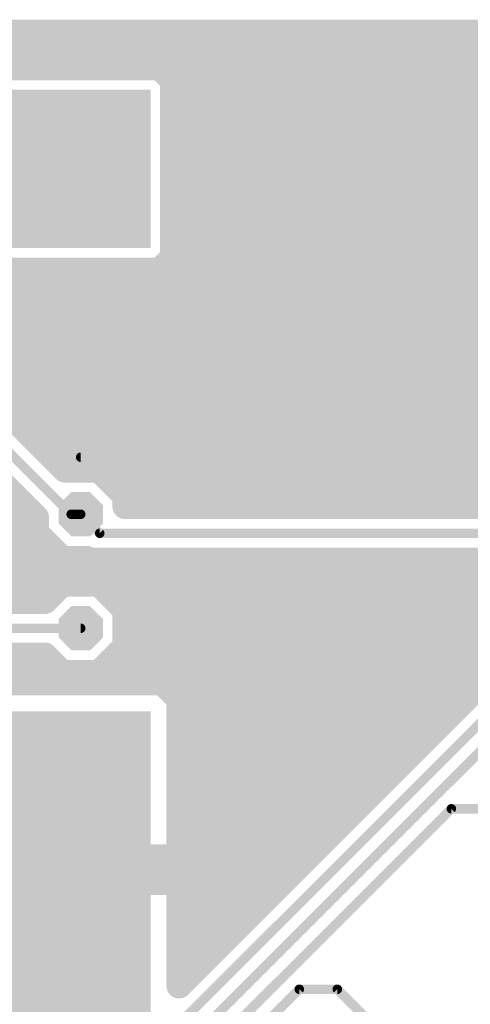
# Model space of a CAD drawing. Extents: x 0.3 to 47.5, y 0.3 to 27.7.
# Tile 7 of 12: x 16.9 to 24.1, y 12 to 27.7. Entities that reach past the tile are written whole.
import ezdxf

# ---------------------------------------------------------------- set-up
doc = ezdxf.new("R2010")
doc.units = 0
doc.layers.add('16', color=174, linetype='CONTINUOUS')
doc.layers.add('18', color=94, linetype='CONTINUOUS')

# ---------------------------------------------------------------- blocks, each defined once
blk = doc.blocks.new('RECT')
blk.add_solid([(-0.5, -0.5), (0.5, -0.5), (-0.5, 0.5), (0.5, 0.5)])
blk = doc.blocks.new('OCTAGONV')
at = {"const_width": 0.5}
blk.add_lwpolyline([(-0.25, -0.1036), (-0.25, 0.1036), (-0.1036, 0.25), (0.1036, 0.25), (0.25, 0.1036), (0.25, -0.1036), (0.1036, -0.25), (-0.1036, -0.25), (-0.25, -0.1036), (-0.25, 0.1036)], dxfattribs=at)

msp = doc.modelspace()

# ---------------------------------------------------------------- linework, layer by layer
at = {"layer": '16'}
for points, const_width in [([(0.4571, 27.5428), (29.8451, 27.5428)], 0.4064), ([(0.4571, 27.2288), (25.7136, 27.2288)], 0.4064), ([(19.0988, 26.978), (13.7241, 26.978)], 0.4064), ([(19.307, 26.7698), (19.0988, 26.978)], 0.4064), ([(19.2544, 26.8224), (25.7136, 26.8224)], 0.4064), ([(19.307, 23.9351), (19.307, 26.7698)], 0.4064), ([(19.307, 26.416), (25.7136, 26.416)], 0.4064), ([(19.307, 26.0096), (25.612, 26.0096)], 0.4064), ([(19.307, 25.6032), (25.612, 25.6032)], 0.4064), ([(19.307, 25.1968), (25.612, 25.1968)], 0.4064), ([(19.307, 24.7904), (25.7642, 24.7904)], 0.4064), ([(17.6784, 19.812), (12.6492, 24.8412)], 0.1524), ([(12.4703, 24.4094), (17.1196, 19.7602)], 0.4064), ([(19.307, 24.384), (30.0356, 24.384)], 0.4064), ([(19.307, 23.9776), (32.4093, 23.9776)], 0.4064), ([(19.0988, 23.7269), (19.307, 23.9351)], 0.4064), ([(17.5777, 20.5231), (14.3739, 23.7269)], 0.4064), ([(14.3739, 23.7269), (19.0988, 23.7269)], 0.4064), ([(14.5296, 23.5712), (29.8613, 23.5712)], 0.4064), ([(14.936, 23.1648), (29.6562, 23.1648)], 0.4064), ([(15.3424, 22.7584), (29.6562, 22.7584)], 0.4064), ([(15.7488, 22.352), (30.7909, 22.352)], 0.4064), ([(16.1552, 21.9456), (29.6562, 21.9456)], 0.4064), ([(16.5616, 21.5392), (29.7044, 21.5392)], 0.4064), ([(16.968, 21.1328), (27.4048, 21.1328)], 0.4064), ([(17.3744, 20.7264), (27.4048, 20.7264)], 0.4064), ([(18.1253, 20.5231), (17.5777, 20.5231)], 0.4064), ([(17.8308, 20.7264), (28.194, 20.7264)], 0.1524), ([(18.5419, 20.1065), (18.1253, 20.5231)], 0.4064), ([(18.3284, 20.32), (27.4048, 20.32)], 0.4064), ([(18.5419, 19.9389), (18.5419, 20.1065)], 0.4064), ([(16.0537, 19.9136), (16.9661, 19.9136)], 0.4064), ([(27.5871, 19.9389), (18.5419, 19.9389)], 0.4064), ([(17.1196, 19.7602), (17.1196, 19.5174)], 0.4064), ([(17.8308, 19.812), (17.6784, 19.812)], 0.1524), ([(17.8308, 19.812), (18.1356, 19.5072)], 0.1524), ([(16.1289, 19.5072), (17.1298, 19.5072)], 0.4064), ([(17.1196, 19.5174), (17.5362, 19.1008)], 0.4064), ([(18.1356, 19.5072), (28.194, 19.5072)], 0.1524), ([(16.1289, 19.1008), (17.5362, 19.1008)], 0.4064), ([(17.5362, 19.1008), (17.9313, 19.1008)], 0.4064), ([(17.9313, 19.1008), (17.9567, 19.0754)], 0.4064), ([(17.9567, 19.0754), (18.3144, 19.0754)], 0.4064), ([(18.3144, 19.0754), (27.5064, 19.0754)], 0.4064), ([(15.9522, 18.6944), (27.6751, 18.6944)], 0.4064), ([(17.5362, 18.6943), (17.2568, 18.4149)], 0.4064), ([(18.1253, 18.6943), (17.5362, 18.6943)], 0.4064), ([(18.5419, 18.2777), (18.1253, 18.6943)], 0.4064), ([(17.2568, 18.4149), (15.7987, 18.4149)], 0.4064), ([(18.5316, 18.288), (28.8025, 18.288)], 0.4064), ([(18.5419, 17.6886), (18.5419, 18.2777)], 0.4064), ([(15.5448, 17.9832), (17.8308, 17.9832)], 0.1524), ([(18.5419, 17.8816), (26.4771, 17.8816)], 0.4064), ([(24.9671, 17.8053), (19.4086, 12.2467)], 0.4064), ([(18.1253, 17.272), (18.5419, 17.6886)], 0.4064), ([(15.7236, 17.5514), (17.2568, 17.5514)], 0.4064), ([(17.2568, 17.5514), (17.5362, 17.272)], 0.4064), ([(15.6473, 17.4752), (17.333, 17.4752)], 0.4064), ([(18.3285, 17.4752), (24.6371, 17.4752)], 0.4064), ([(17.5362, 17.272), (18.1253, 17.272)], 0.4064), ([(19.05, 11.2776), (25.146, 17.3736)], 0.1524), ([(19.1408, 17.1101), (16.6144, 17.1101)], 0.4064), ([(19.4086, 16.8423), (19.1408, 17.1101)], 0.4064), ([(19.1821, 17.0688), (24.2307, 17.0688)], 0.4064), ([(19.4086, 14.3159), (19.4086, 16.8423)], 0.4064), ([(19.4086, 16.6624), (23.8243, 16.6624)], 0.4064), ([(19.4086, 16.256), (23.4179, 16.256)], 0.4064), ([(18.5928, 10.3632), (24.5364, 16.3068)], 0.1524), ([(19.4086, 15.8496), (23.0115, 15.8496)], 0.4064), ([(19.4086, 15.4432), (22.6051, 15.4432)], 0.4064), ([(18.7452, 10.0584), (23.7744, 15.0876)], 0.1524), ([(19.4086, 15.0368), (22.1987, 15.0368)], 0.4064), ([(23.7744, 15.0876), (28.4988, 15.0876)], 0.1524), ([(19.4086, 14.6304), (21.7923, 14.6304)], 0.4064), ([(16.615, 14.3159), (19.4086, 14.3159)], 0.4064), ([(16.615, 14.224), (21.3859, 14.224)], 0.4064), ([(19.4086, 13.9099), (16.615, 13.9099)], 0.4064), ([(19.4086, 12.2467), (19.4086, 13.9099)], 0.4064), ([(19.4086, 13.8176), (20.9795, 13.8176)], 0.4064), ([(19.4086, 13.4112), (20.5731, 13.4112)], 0.4064), ([(19.4086, 13.0048), (20.1667, 13.0048)], 0.4064), ([(19.4086, 12.5984), (19.7603, 12.5984)], 0.4064), ([(18.8976, 9.7536), (21.336, 12.192)], 0.1524), ([(21.336, 12.192), (21.9456, 12.192)], 0.1524), ([(21.9456, 12.192), (22.86, 11.2776)], 0.1524)]:
    msp.add_lwpolyline(points, dxfattribs=dict(at, const_width=const_width))
for points, const_width in [([(19.1706, 27.0498, 1), (19.027, 26.9062)], 0.2032), ([(19.0988, 26.8764, 1), (19.0988, 27.0796)], 0.2032), ([(19.2544, 26.924, 1), (19.2544, 26.7208)], 0.2032), ([(19.4086, 26.7698, 1), (19.2054, 26.7698)], 0.2032), ([(19.2352, 26.698, 1), (19.3788, 26.8416)], 0.2032), ([(19.307, 26.5176, 1), (19.307, 26.3144)], 0.2032), ([(19.307, 26.1112, 1), (19.307, 25.908)], 0.2032), ([(19.307, 25.7048, 1), (19.307, 25.5016)], 0.2032), ([(19.307, 25.2984, 1), (19.307, 25.0952)], 0.2032), ([(19.307, 24.892, 1), (19.307, 24.6888)], 0.2032), ([(19.307, 24.4856, 1), (19.307, 24.2824)], 0.2032), ([(19.307, 24.0792, 1), (19.307, 23.876)], 0.2032), ([(19.2054, 23.9351, 1), (19.4086, 23.9351)], 0.2032), ([(19.3788, 23.8633, 1), (19.2352, 24.0069)], 0.2032), ([(19.027, 23.7987, 1), (19.1706, 23.6551)], 0.2032), ([(19.0988, 23.6253, 1), (19.0988, 23.8285)], 0.2032), ([(16.968, 21.2344, 1), (16.968, 21.0312)], 0.2032), ([(17.3744, 20.828, 1), (17.3744, 20.6248)], 0.2032), ([(17.5777, 20.6247, 1), (17.5777, 20.4215)], 0.2032), ([(17.5059, 20.4513, 1), (17.6495, 20.5949)], 0.2032), ([(17.8308, 20.7645, 1), (17.8308, 20.6883)], 0.0762), ([(18.1971, 20.5949, 1), (18.0535, 20.4513)], 0.2032), ([(18.1253, 20.4215, 1), (18.1253, 20.6247)], 0.2032), ([(18.3284, 20.4216, 1), (18.3284, 20.2184)], 0.2032), ([(18.6435, 20.1065, 1), (18.4403, 20.1065)], 0.2032), ([(18.4701, 20.0347, 1), (18.6137, 20.1783)], 0.2032), ([(16.9661, 19.812, 1), (16.9661, 20.0152)], 0.2032), ([(18.5419, 20.0405, 1), (18.5419, 19.8373)], 0.2032), ([(17.2212, 19.7602, 1), (17.018, 19.7602)], 0.2032), ([(17.0478, 19.6884, 1), (17.1914, 19.832)], 0.2032), ([(18.4403, 19.9389, 1), (18.6435, 19.9389)], 0.2032), ([(17.6784, 19.8501, 1), (17.6784, 19.7739)], 0.0762), ([(17.6515, 19.7851, 1), (17.7053, 19.8389)], 0.0762), ([(17.8577, 19.8389, 1), (17.8039, 19.7851)], 0.0762), ([(17.8308, 19.7739, 1), (17.8308, 19.8501)], 0.0762), ([(17.018, 19.5174, 1), (17.2212, 19.5174)], 0.2032), ([(17.1914, 19.5892, 1), (17.0478, 19.4456)], 0.2032), ([(17.1298, 19.4056, 1), (17.1298, 19.6088)], 0.2032), ([(18.1356, 19.5453, 1), (18.1356, 19.4691)], 0.0762), ([(18.1087, 19.4803, 1), (18.1625, 19.5341)], 0.0762), ([(17.5362, 19.2024, 1), (17.5362, 18.9992)], 0.2032), ([(17.4644, 19.029, 1), (17.608, 19.1726)], 0.2032), ([(17.5362, 18.9992, 1), (17.5362, 19.2024)], 0.2032), ([(18.0031, 19.1726, 1), (17.8595, 19.029)], 0.2032), ([(17.9567, 19.177, 1), (17.9567, 18.9738)], 0.2032), ([(17.9313, 18.9992, 1), (17.9313, 19.2024)], 0.2032), ([(18.3144, 19.177, 1), (18.3144, 18.9738)], 0.2032), ([(18.3144, 18.9738, 1), (18.3144, 19.177)], 0.2032), ([(17.8849, 19.0036, 1), (18.0285, 19.1472)], 0.2032), ([(17.5362, 18.7959, 1), (17.5362, 18.5927)], 0.2032), ([(17.608, 18.6225, 1), (17.4644, 18.7661)], 0.2032), ([(18.1971, 18.7661, 1), (18.0535, 18.6225)], 0.2032), ([(18.1253, 18.5927, 1), (18.1253, 18.7959)], 0.2032), ([(17.185, 18.4867, 1), (17.3286, 18.3431)], 0.2032), ([(17.2568, 18.3133, 1), (17.2568, 18.5165)], 0.2032), ([(18.5316, 18.3896, 1), (18.5316, 18.1864)], 0.2032), ([(18.6435, 18.2777, 1), (18.4403, 18.2777)], 0.2032), ([(18.4701, 18.2059, 1), (18.6137, 18.3495)], 0.2032), ([(17.8308, 17.9451, 1), (17.8308, 18.0213)], 0.0762), ([(18.5419, 17.9832, 1), (18.5419, 17.78)], 0.2032), ([(18.6137, 17.6168, 1), (18.4701, 17.7604)], 0.2032), ([(17.3286, 17.6232, 1), (17.185, 17.4796)], 0.2032), ([(17.2568, 17.4498, 1), (17.2568, 17.653)], 0.2032), ([(18.4403, 17.6886, 1), (18.6435, 17.6886)], 0.2032), ([(17.333, 17.3736, 1), (17.333, 17.5768)], 0.2032), ([(18.3285, 17.5768, 1), (18.3285, 17.3736)], 0.2032), ([(17.5362, 17.3736, 1), (17.5362, 17.1704)], 0.2032), ([(17.4644, 17.2002, 1), (17.608, 17.3438)], 0.2032), ([(18.0535, 17.3438, 1), (18.1971, 17.2002)], 0.2032), ([(18.1253, 17.1704, 1), (18.1253, 17.3736)], 0.2032), ([(19.2126, 17.1819, 1), (19.069, 17.0383)], 0.2032), ([(19.1821, 17.1704, 1), (19.1821, 16.9672)], 0.2032), ([(19.1408, 17.0085, 1), (19.1408, 17.2117)], 0.2032), ([(19.5102, 16.8423, 1), (19.307, 16.8423)], 0.2032), ([(19.3368, 16.7705, 1), (19.4804, 16.9141)], 0.2032), ([(19.4086, 16.764, 1), (19.4086, 16.5608)], 0.2032), ([(23.8243, 16.5608, 1), (23.8243, 16.764)], 0.2032), ([(19.4086, 16.3576, 1), (19.4086, 16.1544)], 0.2032), ([(23.4179, 16.1544, 1), (23.4179, 16.3576)], 0.2032), ([(19.4086, 15.9512, 1), (19.4086, 15.748)], 0.2032), ([(23.0115, 15.748, 1), (23.0115, 15.9512)], 0.2032), ([(19.4086, 15.5448, 1), (19.4086, 15.3416)], 0.2032), ([(22.6051, 15.3416, 1), (22.6051, 15.5448)], 0.2032), ([(19.4086, 15.1384, 1), (19.4086, 14.9352)], 0.2032), ([(22.1987, 14.9352, 1), (22.1987, 15.1384)], 0.2032), ([(23.7744, 15.1257, 1), (23.7744, 15.0495)], 0.0762), ([(23.8013, 15.0607, 1), (23.7475, 15.1145)], 0.0762), ([(19.4086, 14.732, 1), (19.4086, 14.5288)], 0.2032), ([(21.7923, 14.5288, 1), (21.7923, 14.732)], 0.2032), ([(19.307, 14.3159, 1), (19.5102, 14.3159)], 0.2032), ([(19.4086, 14.2143, 1), (19.4086, 14.4175)], 0.2032), ([(21.3859, 14.1224, 1), (21.3859, 14.3256)], 0.2032), ([(19.5102, 13.9099, 1), (19.307, 13.9099)], 0.2032), ([(19.4086, 13.8083, 1), (19.4086, 14.0115)], 0.2032), ([(19.4086, 13.9192, 1), (19.4086, 13.716)], 0.2032), ([(20.9795, 13.716, 1), (20.9795, 13.9192)], 0.2032), ([(19.4086, 13.5128, 1), (19.4086, 13.3096)], 0.2032), ([(20.5731, 13.3096, 1), (20.5731, 13.5128)], 0.2032), ([(19.4086, 13.1064, 1), (19.4086, 12.9032)], 0.2032), ([(20.1667, 12.9032, 1), (20.1667, 13.1064)], 0.2032), ([(19.4086, 12.7, 1), (19.4086, 12.4968)], 0.2032), ([(19.7603, 12.4968, 1), (19.7603, 12.7)], 0.2032), ([(19.307, 12.2467, 1), (19.5102, 12.2467)], 0.2032), ([(19.3368, 12.3185, 1), (19.4804, 12.1749)], 0.2032), ([(21.336, 12.2301, 1), (21.336, 12.1539)], 0.0762), ([(21.3629, 12.1651, 1), (21.3091, 12.2189)], 0.0762), ([(21.9725, 12.2189, 1), (21.9187, 12.1651)], 0.0762), ([(21.9456, 12.1539, 1), (21.9456, 12.2301)], 0.0762)]:
    msp.add_lwpolyline(points, format="xyb", dxfattribs=dict(at, const_width=const_width))

# ---------------------------------------------------------------- block references
at = {"layer": '16', "yscale": 5.08, "rotation": 270}
for p, xscale in [((16.4115, 25.3525), 2.54), ((16.4115, 14.113), 5.08)]:
    msp.add_blockref('RECT', p, dxfattribs=dict(at, xscale=xscale))
at = {"layer": '18', "xscale": 0.7112, "yscale": 0.7112}
for p in [(17.8308, 20.7264), (17.8308, 19.812), (17.8308, 17.9832)]:
    msp.add_blockref('OCTAGONV', p, dxfattribs=at)

doc.saveas('drawing.dxf')
